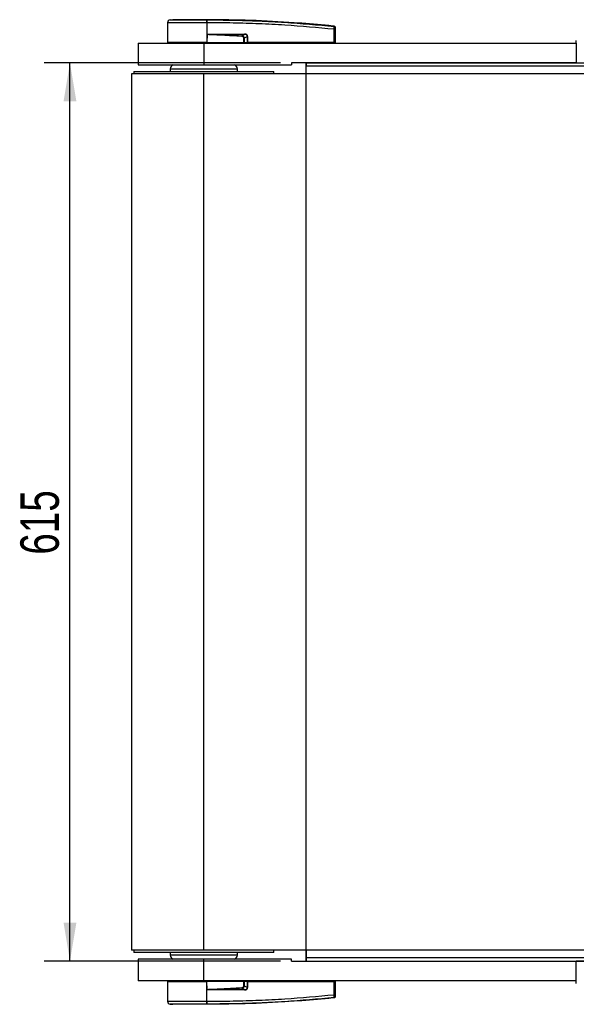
# Model space of a CAD drawing. Header units: millimetres. Extents: x 0 to 420, y 0 to 297.
# Tile 3 of 58: x 49 to 93, y 72 to 149. Entities that reach past the tile are written whole.
import ezdxf

# ---------------------------------------------------------------- set-up
doc = ezdxf.new("R2010")
doc.units = ezdxf.units.MM
doc.layers.add('QUOTE', color=174, linetype='Continuous')
doc.styles.add('SLDTEXTSTYLE3', font='TXT', dxfattribs={"width": 0.75})
doc.dimstyles.new('SLDDIMSTYLE0', dxfattribs={"dimtxt": 3, "dimasz": 3, "dimexe": 0, "dimexo": 0.0625, "dimgap": 0.75, "dimtad": 1, "dimlfac": 8.782711, "dimrnd": 1e-09, "dimzin": 12, "dimdsep": 46, "dimtxsty": 'SLDTEXTSTYLE3', "dimsah": 1, "dimcen": 0.09, "dimadec": 0, "dimazin": 3, "dimtfac": 1, "dimtdec": 3, "dimtofl": 0, "dimtmove": 0, "dimatfit": 3, "dimfxl": 0, "dimfrac": 2, "dimtolj": 1, "dimtzin": 12, "dimarcsym": 0})

# ---------------------------------------------------------------- blocks, each defined once
blk = doc.blocks.new('_D')
at = {"layer": 'QUOTE'}
for p, q in [((69.471, 145.302), (51.06, 145.302)), ((53.06, 75.278), (53.06, 145.302)), ((69.471, 75.278), (51.06, 75.278))]:
    blk.add_line(p, q, dxfattribs=at)
for points in [[(53.06, 145.302), (52.56, 142.302), (53.56, 142.302)], [(53.06, 75.278), (53.56, 78.278), (52.56, 78.278)]]:
    blk.add_solid(points, dxfattribs=at)
at = {"layer": 'QUOTE', "insert": (49.193, 106.965), "char_height": 3, "attachment_point": 1, "rotation": 90, "style": 'SLDTEXTSTYLE3'}
blk.add_mtext('615', dxfattribs=at)

msp = doc.modelspace()

# ---------------------------------------------------------------- linework, layer by layer
at = {"color": 7, "linetype": 'Continuous', "lineweight": 25}
for p, q in [((60.6683, 148.4207), (60.655, 146.896)), ((60.8719, 148.6451), (61.0699, 148.6608)), ((63.7388, 148.6608), (63.7386, 148.6608)), ((63.739, 148.4207), (63.7401, 146.896)), ((63.7574, 148.4207), (63.739, 148.4207)), ((73.6522, 148.1571), (73.6558, 148.1567)), ((73.6559, 148.1567), (73.6558, 148.1567)), ((63.7461, 147.5219), (63.7406, 146.896)), ((63.7461, 147.5219), (63.7461, 147.5282)), ((63.9869, 147.5419), (66.6589, 147.5419)), ((66.6604, 147.5125), (63.9884, 147.5125)), ((66.4602, 147.4084), (66.6604, 147.5125)), ((66.8876, 147.3556), (66.6474, 147.2307)), ((66.8894, 146.896), (66.8876, 147.3556)), ((66.9089, 147.3556), (66.9107, 146.896)), ((73.6644, 146.896), (73.6555, 147.9155)), ((73.739, 147.9155), (73.7479, 146.896)), ((58.3773, 146.839), (58.3773, 145.1311)), ((58.3773, 146.839), (63.501, 146.839)), ((63.7401, 146.896), (60.655, 146.896)), ((60.7104, 146.896), (60.7114, 146.839)), ((63.501, 146.839), (63.501, 145.1311)), ((63.501, 146.839), (92.5353, 146.839)), ((63.7378, 146.896), (63.7377, 146.839)), ((63.7406, 146.896), (63.7401, 146.896)), ((63.7406, 146.896), (66.6269, 146.896)), ((66.609, 146.896), (66.6086, 146.839)), ((66.6356, 146.896), (66.8894, 146.896)), ((66.8501, 146.896), (66.8494, 146.839)), ((66.9107, 146.896), (66.8894, 146.896)), ((66.9062, 146.896), (66.9061, 146.839)), ((73.6644, 146.896), (66.9107, 146.896)), ((73.6602, 146.896), (73.6601, 146.839)), ((73.6644, 146.896), (73.7479, 146.896)), ((73.6924, 146.896), (73.6914, 146.839)), ((87.2443, 146.8419), (87.2443, 146.839)), ((88.154, 146.839), (88.154, 146.8419)), ((92.5353, 146.839), (92.5353, 147.0383)), ((92.5353, 146.839), (92.5353, 145.3019)), ((58.3773, 145.1311), (63.501, 145.1311)), ((63.501, 145.1311), (70.3326, 145.1311)), ((92.5353, 145.3019), (70.3326, 145.3019)), ((70.3326, 145.3019), (70.3326, 145.1311)), ((71.4712, 145.3019), (71.4712, 145.0457)), ((203.5488, 145.0457), (71.4712, 145.0457)), ((71.4712, 144.448), (71.4712, 145.0457)), ((92.5353, 145.3019), (182.4847, 145.3019)), ((57.8649, 144.448), (57.8649, 76.1319)), ((63.501, 144.448), (57.8649, 144.448)), ((58.0357, 144.6188), (58.0357, 144.448)), ((58.0357, 144.6188), (68.9662, 144.6188)), ((60.8822, 144.8275), (60.8822, 144.6188)), ((60.8822, 144.8275), (61.3266, 144.8275)), ((61.3266, 144.8275), (66.1197, 144.8275)), ((63.501, 76.1319), (63.501, 144.448)), ((211.519, 144.448), (63.501, 144.448)), ((66.1197, 144.6188), (66.1197, 144.8275)), ((68.9662, 144.448), (68.9662, 144.6188)), ((63.501, 76.1319), (57.8649, 76.1319)), ((58.0357, 76.1319), (58.0357, 75.9611)), ((211.519, 76.1319), (63.501, 76.1319)), ((68.9662, 75.9611), (68.9662, 76.1319)), ((71.4712, 76.1319), (71.4712, 75.5342)), ((58.0371, 75.9611), (58.0357, 75.9611)), ((68.9662, 75.9611), (58.0371, 75.9611)), ((58.3773, 75.4488), (58.3773, 73.7409)), ((63.501, 75.4488), (58.3773, 75.4488)), ((60.8822, 75.9611), (60.8822, 75.7524)), ((66.1197, 75.7524), (60.8822, 75.7524)), ((63.501, 73.7409), (63.501, 75.4488)), ((70.3326, 75.4488), (63.501, 75.4488)), ((66.1197, 75.7524), (66.1197, 75.9611)), ((70.3326, 75.278), (70.3326, 75.4488)), ((70.3326, 75.278), (92.5353, 75.278)), ((203.5488, 75.5342), (71.4712, 75.5342)), ((71.4712, 75.5342), (71.4712, 75.278)), ((92.5353, 73.7409), (92.5353, 75.278)), ((182.4847, 75.278), (92.5353, 75.278)), ((63.501, 73.7409), (58.3773, 73.7409)), ((60.655, 73.6839), (60.6683, 72.1592)), ((60.655, 73.6839), (63.7401, 73.6839)), ((60.7114, 73.7409), (60.7104, 73.6839)), ((92.5353, 73.7409), (63.501, 73.7409)), ((63.7378, 73.6839), (63.7377, 73.7409)), ((63.739, 72.1592), (63.7401, 73.6839)), ((63.7401, 73.6839), (63.7406, 73.6839)), ((63.7461, 73.058), (63.7406, 73.6839)), ((66.6269, 73.6839), (63.7406, 73.6839)), ((66.609, 73.6839), (66.6086, 73.7409)), ((66.8894, 73.6839), (66.6356, 73.6839)), ((66.8501, 73.6839), (66.8494, 73.7409)), ((66.8876, 73.2243), (66.8894, 73.6839)), ((66.8894, 73.6839), (66.9107, 73.6839)), ((66.9062, 73.6839), (66.9061, 73.7409)), ((66.9107, 73.6839), (66.9089, 73.2243)), ((66.9107, 73.6839), (73.6644, 73.6839)), ((73.6555, 72.6644), (73.6644, 73.6839)), ((73.6602, 73.6839), (73.6601, 73.7409)), ((73.7479, 73.6839), (73.6644, 73.6839)), ((73.6924, 73.6839), (73.6914, 73.7409)), ((73.7479, 73.6839), (73.739, 72.6644)), ((87.2443, 73.7409), (87.2443, 73.738)), ((88.154, 73.738), (88.154, 73.7409)), ((92.5353, 73.5416), (92.5353, 73.7409)), ((63.7461, 73.0517), (63.7461, 73.058)), ((66.6589, 73.038), (63.9869, 73.038)), ((63.9884, 73.0674), (66.6604, 73.0674)), ((66.6604, 73.0674), (66.4602, 73.1715)), ((66.6474, 73.3492), (66.8876, 73.2243)), ((63.739, 72.1592), (63.7574, 72.1592)), ((73.6558, 72.4232), (73.6559, 72.4232)), ((60.8719, 71.9348), (61.0699, 71.9191)), ((63.7388, 71.9191), (63.7386, 71.9191))]:
    msp.add_line(p, q, dxfattribs=at)
at = {"color": 7, "linetype": 'Continuous'}
for p, q in [((71.4712, 75.278), (71.4712, 145.3019)), ((71.4712, 145.3019), (203.5488, 145.3019)), ((71.4712, 75.278), (203.5488, 75.278))]:
    msp.add_line(p, q, dxfattribs=at)
at = {"color": 7, "linetype": 'Continuous', "lineweight": 25, "flags": 128}
for points in [[(63.7461, 147.5219), (63.8818, 147.5166), (63.9884, 147.5125)], [(66.4579, 147.3594), (66.4582, 147.3668), (66.4586, 147.3741), (66.4589, 147.3811), (66.4592, 147.3878), (66.4595, 147.3939), (66.4598, 147.3995), (66.46, 147.4043), (66.4602, 147.4084)], [(63.9884, 73.0674), (63.8527, 73.0621), (63.7461, 73.058)]]:
    msp.add_lwpolyline(points, dxfattribs=at)
at = {"color": 7, "linetype": 'Continuous', "lineweight": 25}
for centre, radius, start, end in [((60.896, 148.4187), 0.2277, 96.076872, 179.499989), ((62.8835, 148.4683), 0.8567, 356.819927, 11.918257), ((59.1212, 148.1186), 4.6492, 6.503389, 6.696809), ((62.9021, 148.4688), 0.8567, 356.784062, 11.882918), ((73.647, 148.0489), 0.0908, 0.615859, 83.895805), ((64.2228, 147.5388), 0.2359, 179.25241, 186.414342), ((66.8948, 147.5388), 0.2359, 179.25241, 186.414342), ((66.8983, 150.2556), 2.9, 269.78976, 270.21024), ((73.6973, 145.3947), 2.5211, 89.051899, 90.948101), ((61.1972, 144.8275), 0.315, 105.451693, 180), ((65.8047, 144.8275), 0.315, 0, 74.548307), ((61.1972, 75.7524), 0.315, 180, 254.548307), ((65.8047, 75.7524), 0.315, 285.451693, 0), ((64.2228, 73.0411), 0.2359, 173.585658, 180.74759), ((145.1022, 76.9723), 78.7337, 182.731259, 182.766996), ((66.8948, 73.0411), 0.2359, 173.585658, 180.74759), ((66.8983, 70.3243), 2.9, 89.78976, 90.21024), ((60.896, 72.1612), 0.2277, 180.500011, 263.923128), ((62.8835, 72.1116), 0.8567, 348.081743, 3.180073), ((62.9021, 72.1111), 0.8567, 348.120168, 3.219012), ((73.6973, 75.1852), 2.5211, 269.051899, 270.948101), ((73.647, 72.5309), 0.0908, 276.104195, 359.384141), ((59.1212, 72.4613), 4.6491, 353.303191, 353.496611)]:
    msp.add_arc(centre, radius, start, end, dxfattribs=at)
for centre, major_axis, ratio, start_param, end_param in [((66.3659, 147.1666), (0.2277, 0.1204), 0.6630178, 5.9488405, 7.1257274), ((66.3659, 147.1661), (0.2609, 0.1388), 0.7705823, 5.9467523, 7.1236391), ((66.5049, 147.2395), (0.3871, 0.1904), 0.6067254, 5.9958854, 7.1727722), ((66.5078, 147.2398), (0.3663, 0.1813), 0.5569608, 5.9946727, 7.1715595), ((66.3659, 73.4133), (0.2277, -0.1204), 0.6630178, 5.4406432, 6.6175301), ((66.3659, 73.4138), (0.2609, -0.1388), 0.7705823, 5.4427315, 6.6196183), ((66.5049, 73.3404), (0.3871, -0.1904), 0.6067254, 5.3935984, 6.5704852), ((66.5078, 73.3401), (0.3663, -0.1813), 0.5569608, 5.3948111, 6.5716979)]:
    msp.add_ellipse(centre, major_axis=major_axis, ratio=ratio, start_param=start_param, end_param=end_param, dxfattribs=at)
for points, knots in [([(63.739, 148.4207), (63.5964, 148.4207), (63.3079, 148.4207), (62.8655, 148.4207), (62.4209, 148.4208), (61.996, 148.4206), (61.6102, 148.4208), (61.2813, 148.4207), (61.0123, 148.4206), (60.8177, 148.4208), (60.692, 148.4208), (60.6762, 148.4207), (60.6683, 148.4207)], [0, 0, 0, 0, 0.0912304, 0.1846225, 0.285093, 0.3884772, 0.4889466, 0.5923296, 0.6927987, 0.7961814, 0.8966347, 1, 1, 1, 1]), ([(60.8719, 148.6451), (60.8792, 148.6451), (60.8939, 148.6451), (61.009, 148.6452), (61.1906, 148.6451), (61.438, 148.6452), (61.7448, 148.6452), (62.1005, 148.6451), (62.4968, 148.6452), (62.9076, 148.6452), (63.3202, 148.6451), (63.588, 148.6452), (63.7218, 148.6452)], [0, 0, 0, 0, 0.1019155, 0.2038336, 0.305753, 0.4076712, 0.509602, 0.6115312, 0.7134615, 0.8153929, 0.9076964, 1, 1, 1, 1]), ([(63.7386, 148.6608), (63.5696, 148.6608), (63.231, 148.6608), (62.7322, 148.6608), (62.2686, 148.6608), (61.8563, 148.6608), (61.5168, 148.6608), (61.2634, 148.6608), (61.0997, 148.6608), (61.0798, 148.6608), (61.0699, 148.6608)], [0, 0, 0, 0, 0.1248804, 0.2501396, 0.3746494, 0.4998125, 0.6247642, 0.7495577, 0.8749238, 1, 1, 1, 1]), ([(63.7218, 148.6452), (63.728, 148.6452), (63.7342, 148.6453), (63.7404, 148.6452), (63.7404, 148.6452)], [0, 0, 0, 0, 0.9996347, 1, 1, 1, 1]), ([(73.6558, 148.1567), (73.6175, 148.1606), (73.3815, 148.1846), (72.3458, 148.2857), (70.2179, 148.4595), (67.1478, 148.6265), (64.8756, 148.6494), (63.7388, 148.6608)], [0, 0, 0, 0, 0.0117013, 0.0722088, 0.3141935, 0.6568871, 1, 1, 1, 1]), ([(63.7404, 148.6452), (63.7404, 148.6452), (64.4149, 148.6448), (65.764, 148.6308), (67.7869, 148.5669), (70.4204, 148.434), (72.3745, 148.256), (73.6566, 148.1392)], [0, 0, 0, 0, 0.0000007, 0.2037107, 0.4074721, 0.6112331, 1, 1, 1, 1]), ([(73.6555, 147.9155), (72.3748, 148.0322), (70.4238, 148.2101), (67.7948, 148.3423), (65.7766, 148.4082), (64.4304, 148.4165), (63.7574, 148.4207)], [0, 0, 0, 0, 0.3890527, 0.5926729, 0.7963808, 1, 1, 1, 1]), ([(73.6555, 147.9155), (73.6563, 147.941), (73.658, 147.9921), (73.659, 148.0598), (73.6589, 148.1105), (73.6578, 148.1335), (73.6569, 148.1381), (73.6566, 148.1392)], [0, 0, 0, 0, 0.2310896, 0.4626691, 0.6930315, 0.9222733, 1, 1, 1, 1]), ([(73.6566, 148.1392), (73.6564, 148.146), (73.6562, 148.1551), (73.6559, 148.1564), (73.6559, 148.1567)], [0, 0, 0, 0, 0.7361158, 1, 1, 1, 1]), ([(73.6559, 148.1567), (73.666, 148.1547), (73.6861, 148.1506), (73.7117, 148.1322), (73.7299, 148.1069), (73.737, 148.0836), (73.7375, 148.0701), (73.7376, 148.0669)], [0, 0, 0, 0, 0.2310628, 0.4621255, 0.6931886, 0.9283933, 1, 1, 1, 1]), ([(63.7461, 147.5282), (63.7477, 147.5287), (63.7516, 147.5298), (63.7593, 147.5314), (63.7708, 147.5332), (63.788, 147.5353), (63.8137, 147.5375), (63.8519, 147.5396), (63.911, 147.5415), (63.958, 147.5418), (63.9869, 147.5419)], [0, 0, 0, 0, 0.0199034, 0.0510155, 0.0969562, 0.1650388, 0.266176, 0.4166536, 0.6407761, 1, 1, 1, 1]), ([(66.4579, 147.3594), (65.9515, 147.3865), (65.0472, 147.435), (64.1437, 147.4953), (63.7461, 147.5219)], [0, 0, 0, 0, 0.55997278, 1, 1, 1, 1]), ([(63.9884, 147.5125), (64.4499, 147.4946), (65.2739, 147.4626), (66.0977, 147.425), (66.4602, 147.4084)], [0, 0, 0, 0, 0.5600252, 1, 1, 1, 1]), ([(73.7376, 148.0669), (73.7376, 148.0666), (73.7377, 148.0654), (73.7377, 148.0565), (73.7378, 148.0499)], [0, 0, 0, 0, 0.2634259, 1, 1, 1, 1]), ([(73.7378, 148.0499), (73.7378, 148.0492), (73.7378, 148.0466), (73.7379, 148.0328), (73.7382, 148.0023), (73.7386, 147.9616), (73.7388, 147.9308), (73.739, 147.9155)], [0, 0, 0, 0, 0.077747, 0.3068364, 0.5369565, 0.7685092, 1, 1, 1, 1]), ([(66.6072, 147.2307), (66.6156, 147.2307), (66.6307, 147.2308), (66.6423, 147.2307), (66.6474, 147.2307)], [0, 0, 0, 0, 0.56, 1, 1, 1, 1]), ([(66.6269, 146.896), (66.6211, 146.9584), (66.6109, 147.0698), (66.6083, 147.1816), (66.6072, 147.2307)], [0, 0, 0, 0, 0.56058603, 1, 1, 1, 1]), ([(66.6269, 146.896), (66.6279, 146.896), (66.6303, 146.896), (66.6333, 146.896), (66.635, 146.896), (66.6356, 146.896)], [0, 0, 0, 0, 0.3193957, 0.7481913, 1, 1, 1, 1]), ([(66.6474, 147.2307), (66.6466, 147.1682), (66.6451, 147.0564), (66.6385, 146.945), (66.6356, 146.896)], [0, 0, 0, 0, 0.5593923, 1, 1, 1, 1]), ([(66.6072, 73.3492), (66.6089, 73.4117), (66.612, 73.5235), (66.6223, 73.6349), (66.6269, 73.6839)], [0, 0, 0, 0, 0.5593923, 1, 1, 1, 1]), ([(66.6356, 73.6839), (66.6348, 73.6839), (66.633, 73.6839), (66.6299, 73.6839), (66.6277, 73.6839), (66.6269, 73.6839)], [0, 0, 0, 0, 0.3193957, 0.7481913, 1, 1, 1, 1]), ([(66.6356, 73.6839), (66.6392, 73.6215), (66.6458, 73.5101), (66.6469, 73.3983), (66.6474, 73.3492)], [0, 0, 0, 0, 0.560586, 1, 1, 1, 1]), ([(63.7461, 73.058), (64.2521, 73.0918), (65.1557, 73.1521), (66.06, 73.1996), (66.4579, 73.2205)], [0, 0, 0, 0, 0.5600269, 1, 1, 1, 1]), ([(63.9869, 73.038), (63.9637, 73.0382), (63.8947, 73.0389), (63.8137, 73.0386), (63.7575, 73.0495), (63.7461, 73.0517)], [0, 0, 0, 0, 0.2892673, 0.8568296, 1, 1, 1, 1]), ([(66.4602, 73.1715), (65.9989, 73.1506), (65.175, 73.1134), (64.351, 73.0815), (63.9884, 73.0674)], [0, 0, 0, 0, 0.5599741, 1, 1, 1, 1]), ([(66.6474, 73.3492), (66.6408, 73.3492), (66.6288, 73.3491), (66.6138, 73.3492), (66.6072, 73.3492)], [0, 0, 0, 0, 0.56, 1, 1, 1, 1]), ([(60.6683, 72.1592), (60.6758, 72.1592), (60.6912, 72.1591), (60.8147, 72.1591), (61.0101, 72.1593), (61.2756, 72.1592), (61.6067, 72.1591), (61.9883, 72.1593), (62.4166, 72.1591), (62.8578, 72.1592), (63.3045, 72.1592), (63.593, 72.1592), (63.739, 72.1592)], [0, 0, 0, 0, 0.100465, 0.2038434, 0.3043094, 0.4076889, 0.5081552, 0.611535, 0.7120023, 0.8153833, 0.9066108, 1, 1, 1, 1]), ([(73.6558, 72.4232), (73.6175, 72.4193), (73.3815, 72.3953), (72.3458, 72.2942), (70.2179, 72.1204), (67.1478, 71.9533), (64.8756, 71.9305), (63.7388, 71.9191)], [0, 0, 0, 0, 0.0117013, 0.0722088, 0.3141935, 0.6568871, 1, 1, 1, 1]), ([(73.6566, 72.4406), (72.3745, 72.3236), (70.4203, 72.1453), (67.787, 72.0141), (65.7634, 71.9446), (64.4164, 71.9447), (63.7404, 71.9347), (63.7404, 71.9347)], [0, 0, 0, 0, 0.3887669, 0.5925279, 0.7962893, 0.9999993, 1, 1, 1, 1]), ([(63.7574, 72.1592), (64.4304, 72.1634), (65.7763, 72.1717), (67.7945, 72.2376), (70.4235, 72.3697), (72.3748, 72.5476), (73.6555, 72.6644)], [0, 0, 0, 0, 0.2036202, 0.4072406, 0.6109477, 1, 1, 1, 1]), ([(73.6566, 72.4406), (73.6573, 72.4457), (73.6586, 72.4557), (73.6591, 72.5011), (73.6584, 72.563), (73.657, 72.6212), (73.6558, 72.6554), (73.6555, 72.6644)], [0, 0, 0, 0, 0.2296881, 0.4595969, 0.6887793, 0.9180889, 1, 1, 1, 1]), ([(73.7376, 72.513), (73.7375, 72.5098), (73.737, 72.4963), (73.7299, 72.473), (73.7117, 72.4477), (73.6861, 72.4293), (73.666, 72.4252), (73.6559, 72.4232)], [0, 0, 0, 0, 0.0716067, 0.3068114, 0.5378745, 0.7689372, 1, 1, 1, 1]), ([(73.6559, 72.4232), (73.6559, 72.4235), (73.6562, 72.4247), (73.6564, 72.4339), (73.6566, 72.4406)], [0, 0, 0, 0, 0.2638842, 1, 1, 1, 1]), ([(73.7378, 72.53), (73.7377, 72.5234), (73.7377, 72.5145), (73.7376, 72.5133), (73.7376, 72.513)], [0, 0, 0, 0, 0.7365741, 1, 1, 1, 1]), ([(73.739, 72.6644), (73.7389, 72.659), (73.7387, 72.6384), (73.7384, 72.6034), (73.7381, 72.5661), (73.7379, 72.5389), (73.7378, 72.5329), (73.7378, 72.53)], [0, 0, 0, 0, 0.0821077, 0.3116546, 0.5407071, 0.7703697, 1, 1, 1, 1]), ([(63.7218, 71.9347), (63.588, 71.9347), (63.3202, 71.9348), (62.9076, 71.9347), (62.4968, 71.9347), (62.1005, 71.9348), (61.7448, 71.9347), (61.438, 71.9347), (61.1906, 71.9348), (61.009, 71.9346), (60.8939, 71.9348), (60.8792, 71.9348), (60.8719, 71.9348)], [0, 0, 0, 0, 0.0923036, 0.1846071, 0.2865385, 0.3884688, 0.490398, 0.5923288, 0.694247, 0.7961664, 0.8980845, 1, 1, 1, 1]), ([(63.7386, 71.9191), (63.5696, 71.9191), (63.231, 71.9191), (62.7322, 71.9191), (62.2686, 71.9191), (61.8563, 71.9191), (61.5168, 71.9191), (61.2634, 71.9191), (61.0997, 71.9191), (61.0798, 71.9191), (61.0699, 71.9191)], [0, 0, 0, 0, 0.1248804, 0.2501396, 0.3746494, 0.4998125, 0.6247642, 0.7495577, 0.8749238, 1, 1, 1, 1]), ([(63.7404, 71.9347), (63.7404, 71.9347), (63.7342, 71.9347), (63.728, 71.9347), (63.7218, 71.9347)], [0, 0, 0, 0, 0.0003655, 1, 1, 1, 1])]:
    msp.add_open_spline(points, degree=3, knots=knots, dxfattribs=at)

# ---------------------------------------------------------------- dimensions: what is measured, and where the dimension line sits
at = {"layer": 'QUOTE'}
dim = msp.add_linear_dim(base=(50.6791, 145.3019), p1=(71.4712, 75.278), p2=(71.4712, 145.3019), angle=90, dimstyle='SLDDIMSTYLE0', dxfattribs=at)
dim.commit()
dim.dimension.update_dxf_attribs({"geometry": '_D', "text_midpoint": (50.6791, 110.2899), "dimtype": 160})

doc.saveas('drawing.dxf')
